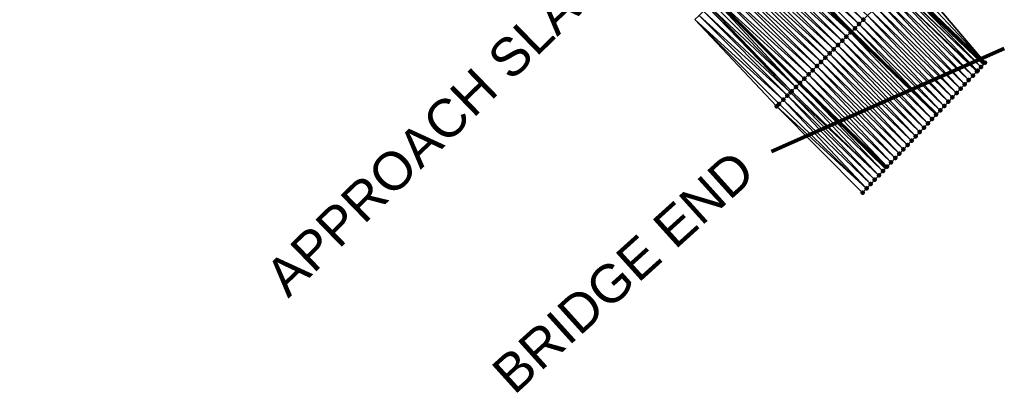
# Model space of a CAD drawing. Header units: feet. Extents: x 2007189 to 2022806, y 818621 to 837694.
# Tile 1 of 256: x 2014957 to 2015123, y 820507 to 820570. Entities that reach past the tile are written whole.
import ezdxf
from ezdxf.enums import TextEntityAlignment as Align

# ---------------------------------------------------------------- set-up
doc = ezdxf.new("R2010")
doc.units = ezdxf.units.FT
doc.header["$MEASUREMENT"] = 0
for name, color, linetype, lineweight in [('EP_Travel Lane', 172, 'Continuous', 53), ('Notes', 102, 'Continuous', 100), ('Road Shots', 141, 'Continuous', 100), ('Road X-Section', 40, 'Continuous', 13), ('STRIPING', 60, 'Continuous', 53)]:
    doc.layers.add(name, color=color, linetype=linetype, lineweight=lineweight)
doc.layers.add('I-77-MM17-21_SB-Surface-Border', color=7, linetype='Continuous')
doc.layers.add('I-77-MM17-21_SB-Surface-TIN', color=7, linetype='Continuous')
doc.styles.add('Style-Arial', font='arial.ttf')

msp = doc.modelspace()

# ---------------------------------------------------------------- linework, layer by layer
at = {"layer": 'EP_Travel Lane'}
for points in [[(2014842.275860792, 820849.5650351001, 260.7117928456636), (2014855.724730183, 820834.763242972, 260.5247903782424), (2014869.041121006, 820820.2073636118, 260.323217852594), (2014882.745857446, 820805.6423212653, 260.1184965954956), (2014896.450320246, 820791.0775697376, 259.8783652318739), (2014910.17139129, 820776.4988467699, 259.6398181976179), (2014923.878909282, 820761.9361487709, 259.4603822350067), (2014937.550167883, 820747.4455286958, 259.2970264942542), (2014951.345571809, 820732.9657819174, 259.1412345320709), (2014965.140929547, 820718.4860836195, 258.9779325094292), (2014978.941113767, 820704.161513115, 258.7882111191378), (2014992.852558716, 820689.7938607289, 258.5822450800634), (2015006.715245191, 820675.5115036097, 258.381627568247), (2015020.723628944, 820661.2379424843, 258.2054450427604), (2015034.731847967, 820646.9645492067, 258.0052883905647), (2015048.739892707, 820632.726116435, 257.7976918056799), (2015062.773445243, 820618.478201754, 257.5595994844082), (2015076.762489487, 820604.3064788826, 257.3474256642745), (2015090.885250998, 820590.1470115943, 257.1048472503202), (2015105.008315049, 820575.9872409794, 256.9049549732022), (2015119.12212385, 820562.4036568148, 256.7798236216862)], [(2014811.172959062, 820848.3206370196, 261.5938887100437), (2014824.618211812, 820833.5124408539, 261.3793605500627), (2014838.061228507, 820818.7057725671, 261.159242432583), (2014851.687765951, 820803.8005598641, 260.9738000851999), (2014865.39254619, 820789.2354709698, 260.7747308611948), (2014879.097107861, 820774.6706143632, 260.5473908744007), (2014892.791388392, 820760.1185362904, 260.2875568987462), (2014906.497324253, 820745.5548852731, 260.0687267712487), (2014920.260290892, 820730.965983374, 259.8511302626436), (2014934.055518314, 820716.4864218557, 259.6666397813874), (2014947.850779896, 820702.0068244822, 259.4877035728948), (2014961.784316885, 820687.5484979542, 259.3097663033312), (2014975.697806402, 820673.182020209, 259.1634002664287), (2014989.679726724, 820658.783988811, 258.9986660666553), (2015003.68820986, 820644.5103264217, 258.8369309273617), (2015017.696398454, 820630.2369641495, 258.6323643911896), (2015031.735458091, 820615.9683202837, 258.3956098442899), (2015045.768969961, 820601.7204468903, 258.1522214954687), (2015059.865990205, 820587.4451941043, 257.972430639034), (2015073.988684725, 820573.2853286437, 257.7532338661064), (2015088.111538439, 820559.1253035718, 257.5564840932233), (2015102.624268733, 820544.9273389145, 257.4463132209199)]]:
    msp.add_polyline3d(points, dxfattribs=at)
at = {"layer": 'I-77-MM17-21_SB-Surface-Border', "color": 3, "linetype": 'Continuous', "lineweight": -3}
msp.add_polyline3d([(2015106.628706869, 820577.6051405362, 256.7826097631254), (2015119.318031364, 820562.6111715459, 256.7732650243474), (2015119.12212385, 820562.4036568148, 256.7798236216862), (2015118.631553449, 820561.8840208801, 256.7962469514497), (2015118.061228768, 820561.2798932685, 256.8167325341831), (2015117.945086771, 820561.1568596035, 256.8218236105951), (2015117.25862897, 820560.4296899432, 256.8494503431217), (2015116.572188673, 820559.7025037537, 256.8811190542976), (2015115.885737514, 820558.975327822, 256.9102793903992), (2015115.199299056, 820558.2481398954, 256.942372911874), (2015114.512855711, 820557.5209565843, 256.9733377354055), (2015113.826434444, 820556.7937524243, 257.0094008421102), (2015113.139976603, 820556.0665828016, 257.0370184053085), (2015112.453510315, 820555.3394211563, 257.0626852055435), (2015111.767018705, 820554.6122834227, 257.0825047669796), (2015111.158614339, 820553.9678149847, 257.1048392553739), (2015111.080550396, 820553.8851236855, 257.1077049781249), (2015110.394063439, 820553.1579815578, 257.1285990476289), (2015109.707606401, 820552.4308111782, 257.1564017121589), (2015109.021172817, 820551.7036186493, 257.1896206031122), (2015108.33472039, 820550.9764439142, 257.2184883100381), (2015107.648270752, 820550.2492665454, 257.2480000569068), (2015106.961839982, 820549.5220713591, 257.2818688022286), (2015106.275377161, 820548.7949064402, 257.3083360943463), (2015105.588894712, 820548.067760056, 257.3302710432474), (2015104.902434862, 820547.3405923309, 257.3574245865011), (2015104.215960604, 820546.6134382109, 257.3812511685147), (2015103.529495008, 820545.886275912, 257.407077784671), (2015102.843049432, 820545.1590947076, 257.4375274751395), (2015102.624268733, 820544.9273389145, 257.4463132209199), (2015102.156591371, 820544.4319252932, 257.4650941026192), (2015101.470148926, 820543.7047411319, 257.4962668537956), (2015100.783693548, 820542.9775691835, 257.5244531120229), (2015100.097231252, 820542.2504037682, 257.5510418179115), (2015099.410793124, 820541.5232155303, 257.5832114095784), (2015098.724352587, 820540.7960295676, 257.6148246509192), (2015098.713207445, 820540.7842235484, 257.615260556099), (2015084.289964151, 820555.3116576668, 257.7004042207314), (2015070.562326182, 820569.8678614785, 257.7565259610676)], dxfattribs=at)
at = {"layer": 'I-77-MM17-21_SB-Surface-TIN', "color": 128, "linetype": 'Continuous', "lineweight": -3}
for points in [[(2015098.135213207, 820569.1280784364, 257.1863571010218), (2015084.012386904, 820583.2878420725, 257.403468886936), (2015083.304510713, 820582.5815055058, 257.4251176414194)], [(2015098.843052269, 820569.834452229, 257.159471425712), (2015084.720216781, 820583.9942250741, 257.3752873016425), (2015084.012386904, 820583.2878420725, 257.403468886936)], [(2015098.135213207, 820569.1280784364, 257.1863571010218), (2015098.843052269, 820569.834452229, 257.159471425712), (2015084.012386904, 820583.2878420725, 257.403468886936)], [(2015098.843052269, 820569.834452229, 257.159471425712), (2015099.550885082, 820570.5408322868, 257.1317043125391), (2015084.720216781, 820583.9942250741, 257.3752873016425)], [(2015096.011686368, 820567.0089667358, 257.2656526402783), (2015081.888771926, 820581.1688187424, 257.470332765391), (2015081.180920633, 820580.4624572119, 257.495493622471)], [(2015096.719545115, 820567.7153207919, 257.2415436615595), (2015082.59662719, 820581.8751762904, 257.4457321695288), (2015081.888771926, 820581.1688187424, 257.470332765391)], [(2015096.011686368, 820567.0089667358, 257.2656526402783), (2015096.719545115, 820567.7153207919, 257.2415436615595), (2015081.888771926, 820581.1688187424, 257.470332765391)], [(2015096.719545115, 820567.7153207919, 257.2415436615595), (2015082.69158744, 820581.9699280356, 257.4429667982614), (2015082.59662719, 820581.8751762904, 257.4457321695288)], [(2015083.304510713, 820582.5815055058, 257.4251176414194), (2015082.69158744, 820581.9699280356, 257.4429667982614), (2015096.894284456, 820567.8896950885, 257.2351409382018)], [(2015096.719545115, 820567.7153207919, 257.2415436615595), (2015096.894284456, 820567.8896950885, 257.2351409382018), (2015082.69158744, 820581.9699280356, 257.4429667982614)], [(2015097.427390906, 820568.4216878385, 257.2156070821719), (2015083.304510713, 820582.5815055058, 257.4251176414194), (2015096.894284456, 820567.8896950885, 257.2351409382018)], [(2015097.427390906, 820568.4216878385, 257.2156070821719), (2015098.135213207, 820569.1280784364, 257.1863571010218), (2015083.304510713, 820582.5815055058, 257.4251176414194)], [(2015094.596011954, 820565.5962154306, 257.319947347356), (2015080.473068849, 820579.7560961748, 257.5205850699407), (2015079.765225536, 820579.0497266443, 257.5468714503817)], [(2015095.303885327, 820566.3025548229, 257.2979013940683), (2015081.180920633, 820580.4624572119, 257.495493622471), (2015080.473068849, 820579.7560961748, 257.5205850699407)], [(2015094.596011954, 820565.5962154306, 257.319947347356), (2015095.303885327, 820566.3025548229, 257.2979013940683), (2015080.473068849, 820579.7560961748, 257.5205850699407)], [(2015095.303885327, 820566.3025548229, 257.2979013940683), (2015096.011686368, 820567.0089667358, 257.2656526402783), (2015081.180920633, 820580.4624572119, 257.495493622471)], [(2015093.180293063, 820564.1835087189, 257.3679682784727), (2015079.057366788, 820578.3433725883, 257.5709807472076), (2015078.349562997, 820577.636963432, 257.6028420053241)], [(2015093.888153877, 820564.8898607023, 257.3441509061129), (2015079.765225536, 820579.0497266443, 257.5468714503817), (2015079.057366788, 820578.3433725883, 257.5709807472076)], [(2015093.180293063, 820564.1835087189, 257.3679682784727), (2015093.888153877, 820564.8898607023, 257.3441509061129), (2015079.057366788, 820578.3433725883, 257.5709807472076)], [(2015093.888153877, 820564.8898607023, 257.3441509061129), (2015094.596011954, 820565.5962154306, 257.319947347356), (2015079.765225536, 820579.0497266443, 257.5468714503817)], [(2015091.056740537, 820562.0644227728, 257.4436404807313), (2015076.933894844, 820576.2242058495, 257.6580205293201), (2015076.226024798, 820575.5178631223, 257.6805359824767)], [(2015091.764594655, 820562.7707814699, 257.4188785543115), (2015077.641749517, 820576.9305639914, 257.6333363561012), (2015076.933894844, 820576.2242058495, 257.6580205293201)], [(2015091.056740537, 820562.0644227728, 257.4436404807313), (2015091.764594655, 820562.7707814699, 257.4188785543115), (2015076.933894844, 820576.2242058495, 257.6580205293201)], [(2015092.472438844, 820563.4771501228, 257.3927160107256), (2015078.349562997, 820577.636963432, 257.6028420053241), (2015077.641749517, 820576.9305639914, 257.6333363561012)], [(2015091.764594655, 820562.7707814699, 257.4188785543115), (2015092.472438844, 820563.4771501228, 257.3927160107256), (2015077.641749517, 820576.9305639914, 257.6333363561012)], [(2015092.472438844, 820563.4771501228, 257.3927160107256), (2015093.180293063, 820564.1835087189, 257.3679682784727), (2015078.349562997, 820577.636963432, 257.6028420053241)], [(2015105.213402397, 820576.1920183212, 256.8890871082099), (2015105.008315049, 820575.9872409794, 256.9049549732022), (2015119.12212385, 820562.4036568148, 256.7798236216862)], [(2015119.318031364, 820562.6111715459, 256.7732650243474), (2015105.921071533, 820576.8985624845, 256.8382322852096), (2015105.213402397, 820576.1920183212, 256.8890871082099)], [(2015119.318031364, 820562.6111715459, 256.7732650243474), (2015105.213402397, 820576.1920183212, 256.8890871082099), (2015119.12212385, 820562.4036568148, 256.7798236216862)], [(2015119.318031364, 820562.6111715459, 256.7732650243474), (2015106.628706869, 820577.6051405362, 256.7826097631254), (2015105.921071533, 820576.8985624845, 256.8382322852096)], [(2015089.641113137, 820560.6516243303, 257.5045668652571), (2015075.518166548, 820574.8115085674, 257.704715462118), (2015074.810274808, 820574.1051875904, 257.7241709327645)], [(2015090.348928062, 820561.3580223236, 257.4742764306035), (2015076.226024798, 820575.5178631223, 257.6805359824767), (2015075.518166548, 820574.8115085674, 257.704715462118)], [(2015089.641113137, 820560.6516243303, 257.5045668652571), (2015090.348928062, 820561.3580223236, 257.4742764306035), (2015075.518166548, 820574.8115085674, 257.704715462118)], [(2015090.348928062, 820561.3580223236, 257.4742764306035), (2015091.056740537, 820562.0644227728, 257.4436404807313), (2015076.226024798, 820575.5178631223, 257.6805359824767)], [(2015117.25862897, 820560.4296899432, 256.8494503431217), (2015103.797899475, 820574.7790950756, 256.9675718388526), (2015103.090044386, 820574.0727373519, 256.9921968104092)], [(2015118.061228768, 820561.2798932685, 256.8167325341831), (2015104.441146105, 820575.4209604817, 256.9466423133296), (2015103.797899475, 820574.7790950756, 256.9675718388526)], [(2015117.25862897, 820560.4296899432, 256.8494503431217), (2015117.945086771, 820561.1568596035, 256.8218236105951), (2015103.797899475, 820574.7790950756, 256.9675718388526)], [(2015117.945086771, 820561.1568596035, 256.8218236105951), (2015118.061228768, 820561.2798932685, 256.8167325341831), (2015103.797899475, 820574.7790950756, 256.9675718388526)], [(2015118.631553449, 820561.8840208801, 256.7962469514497), (2015104.505760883, 820575.4854464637, 256.9438382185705), (2015104.441146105, 820575.4209604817, 256.9466423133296)], [(2015118.061228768, 820561.2798932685, 256.8167325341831), (2015118.631553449, 820561.8840208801, 256.7962469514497), (2015104.441146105, 820575.4209604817, 256.9466423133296)], [(2015118.631553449, 820561.8840208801, 256.7962469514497), (2015105.008315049, 820575.9872409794, 256.9049549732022), (2015104.505760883, 820575.4854464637, 256.9438382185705)], [(2015118.631553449, 820561.8840208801, 256.7962469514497), (2015119.12212385, 820562.4036568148, 256.7798236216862), (2015105.008315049, 820575.9872409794, 256.9049549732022)], [(2015087.517760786, 820558.5323376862, 257.6084748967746), (2015073.394570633, 820572.6924661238, 257.7742683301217), (2015072.88497893, 820572.1839312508, 257.7934871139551)], [(2015087.517760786, 820558.5323376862, 257.6084748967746), (2015073.885987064, 820573.1828894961, 257.7538957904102), (2015073.394570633, 820572.6924661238, 257.7742683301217)], [(2015073.885987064, 820573.1828894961, 257.7538957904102), (2015088.111538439, 820559.1253035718, 257.5564840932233), (2015073.988684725, 820573.2853286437, 257.7532338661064)], [(2015087.517760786, 820558.5323376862, 257.6084748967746), (2015088.111538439, 820559.1253035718, 257.5564840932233), (2015073.885987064, 820573.1828894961, 257.7538957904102)], [(2015088.22535122, 820559.238960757, 257.5465187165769), (2015074.102445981, 820573.3988035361, 257.7525006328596), (2015073.988684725, 820573.2853286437, 257.7532338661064)], [(2015088.22535122, 820559.238960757, 257.5465187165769), (2015073.988684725, 820573.2853286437, 257.7532338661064), (2015088.111538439, 820559.1253035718, 257.5564840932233)], [(2015088.933263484, 820559.9452611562, 257.5299586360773), (2015074.810274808, 820574.1051875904, 257.7241709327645), (2015074.102445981, 820573.3988035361, 257.7525006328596)], [(2015088.22535122, 820559.238960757, 257.5465187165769), (2015088.933263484, 820559.9452611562, 257.5299586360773), (2015074.102445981, 820573.3988035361, 257.7525006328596)], [(2015088.933263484, 820559.9452611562, 257.5299586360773), (2015089.641113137, 820560.6516243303, 257.5045668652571), (2015074.810274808, 820574.1051875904, 257.7241709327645)], [(2015115.885737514, 820558.975327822, 256.9102793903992), (2015102.382212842, 820573.366356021, 257.0201430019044), (2015101.674352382, 820572.6600036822, 257.0440104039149)], [(2015116.572188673, 820559.7025037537, 256.8811190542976), (2015103.090044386, 820574.0727373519, 256.9921968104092), (2015102.382212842, 820573.366356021, 257.0201430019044)], [(2015115.885737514, 820558.975327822, 256.9102793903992), (2015116.572188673, 820559.7025037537, 256.8811190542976), (2015102.382212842, 820573.366356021, 257.0201430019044)], [(2015116.572188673, 820559.7025037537, 256.8811190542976), (2015117.25862897, 820560.4296899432, 256.8494503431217), (2015103.090044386, 820574.0727373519, 256.9921968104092)], [(2015086.102054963, 820557.119617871, 257.6583393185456), (2015071.978514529, 820571.2800975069, 257.7747239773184), (2015071.270413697, 820570.5739861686, 257.764685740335)], [(2015086.63320839, 820557.6494572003, 257.6532983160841), (2015072.686657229, 820571.9861668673, 257.7906679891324), (2015071.978514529, 820571.2800975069, 257.7747239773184)], [(2015086.102054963, 820557.119617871, 257.6583393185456), (2015086.63320839, 820557.6494572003, 257.6532983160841), (2015071.978514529, 820571.2800975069, 257.7747239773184)], [(2015086.810032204, 820557.8258531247, 257.6509444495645), (2015072.88497893, 820572.1839312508, 257.7934871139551), (2015072.686657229, 820571.9861668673, 257.7906679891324)], [(2015086.63320839, 820557.6494572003, 257.6532983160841), (2015086.810032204, 820557.8258531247, 257.6509444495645), (2015072.686657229, 820571.9861668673, 257.7906679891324)], [(2015086.810032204, 820557.8258531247, 257.6509444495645), (2015087.517760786, 820558.5323376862, 257.6084748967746), (2015072.88497893, 820572.1839312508, 257.7934871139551)], [(2015113.826434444, 820556.7937524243, 257.0094008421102), (2015100.258716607, 820571.2472136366, 257.1037554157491), (2015099.550885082, 820570.5408322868, 257.1317043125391)], [(2015114.512855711, 820557.5209565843, 256.9733377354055), (2015100.966542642, 820571.9536004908, 257.0750321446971), (2015100.258716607, 820571.2472136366, 257.1037554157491)], [(2015113.826434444, 820556.7937524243, 257.0094008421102), (2015114.512855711, 820557.5209565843, 256.9733377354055), (2015100.258716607, 820571.2472136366, 257.1037554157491)], [(2015115.199299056, 820558.2481398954, 256.942372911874), (2015101.674352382, 820572.6600036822, 257.0440104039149), (2015100.966542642, 820571.9536004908, 257.0750321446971)], [(2015114.512855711, 820557.5209565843, 256.9733377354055), (2015115.199299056, 820558.2481398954, 256.942372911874), (2015100.966542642, 820571.9536004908, 257.0750321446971)], [(2015115.199299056, 820558.2481398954, 256.942372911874), (2015115.885737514, 820558.975327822, 256.9102793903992), (2015101.674352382, 820572.6600036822, 257.0440104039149)], [(2015085.394200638, 820556.4132593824, 257.6830719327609), (2015071.270413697, 820570.5739861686, 257.764685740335), (2015070.562326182, 820569.8678614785, 257.7565259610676)], [(2015084.289964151, 820555.3116576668, 257.7004042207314), (2015084.68625994, 820555.7069874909, 257.6956212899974), (2015070.562326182, 820569.8678614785, 257.7565259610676)], [(2015084.68625994, 820555.7069874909, 257.6956212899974), (2015085.394200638, 820556.4132593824, 257.6830719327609), (2015070.562326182, 820569.8678614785, 257.7565259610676)], [(2015085.394200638, 820556.4132593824, 257.6830719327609), (2015086.102054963, 820557.119617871, 257.6583393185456), (2015071.270413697, 820570.5739861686, 257.764685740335)], [(2015112.453510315, 820555.3394211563, 257.0626852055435), (2015098.843052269, 820569.834452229, 257.159471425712), (2015098.135213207, 820569.1280784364, 257.1863571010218)], [(2015113.139976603, 820556.0665828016, 257.0370184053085), (2015099.550885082, 820570.5408322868, 257.1317043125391), (2015098.843052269, 820569.834452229, 257.159471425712)], [(2015112.453510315, 820555.3394211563, 257.0626852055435), (2015113.139976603, 820556.0665828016, 257.0370184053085), (2015098.843052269, 820569.834452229, 257.159471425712)], [(2015113.139976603, 820556.0665828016, 257.0370184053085), (2015113.826434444, 820556.7937524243, 257.0094008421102), (2015099.550885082, 820570.5408322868, 257.1317043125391)], [(2015111.080550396, 820553.8851236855, 257.1077049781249), (2015096.894284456, 820567.8896950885, 257.2351409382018), (2015096.719545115, 820567.7153207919, 257.2415436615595)], [(2015097.427390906, 820568.4216878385, 257.2156070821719), (2015096.894284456, 820567.8896950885, 257.2351409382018), (2015111.158614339, 820553.9678149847, 257.1048392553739)], [(2015111.080550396, 820553.8851236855, 257.1077049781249), (2015111.158614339, 820553.9678149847, 257.1048392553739), (2015096.894284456, 820567.8896950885, 257.2351409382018)], [(2015111.767018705, 820554.6122834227, 257.0825047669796), (2015098.135213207, 820569.1280784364, 257.1863571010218), (2015097.427390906, 820568.4216878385, 257.2156070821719)], [(2015111.767018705, 820554.6122834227, 257.0825047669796), (2015097.427390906, 820568.4216878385, 257.2156070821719), (2015111.158614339, 820553.9678149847, 257.1048392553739)], [(2015111.767018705, 820554.6122834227, 257.0825047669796), (2015112.453510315, 820555.3394211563, 257.0626852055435), (2015098.135213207, 820569.1280784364, 257.1863571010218)], [(2015109.021172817, 820551.7036186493, 257.1896206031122), (2015095.303885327, 820566.3025548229, 257.2979013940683), (2015094.596011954, 820565.5962154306, 257.319947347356)], [(2015109.707606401, 820552.4308111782, 257.1564017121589), (2015096.011686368, 820567.0089667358, 257.2656526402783), (2015095.303885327, 820566.3025548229, 257.2979013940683)], [(2015109.021172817, 820551.7036186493, 257.1896206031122), (2015109.707606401, 820552.4308111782, 257.1564017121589), (2015095.303885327, 820566.3025548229, 257.2979013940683)], [(2015110.394063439, 820553.1579815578, 257.1285990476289), (2015096.719545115, 820567.7153207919, 257.2415436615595), (2015096.011686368, 820567.0089667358, 257.2656526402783)], [(2015109.707606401, 820552.4308111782, 257.1564017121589), (2015110.394063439, 820553.1579815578, 257.1285990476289), (2015096.011686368, 820567.0089667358, 257.2656526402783)], [(2015110.394063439, 820553.1579815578, 257.1285990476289), (2015111.080550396, 820553.8851236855, 257.1077049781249), (2015096.719545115, 820567.7153207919, 257.2415436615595)], [(2015107.648270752, 820550.2492665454, 257.2480000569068), (2015093.888153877, 820564.8898607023, 257.3441509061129), (2015093.180293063, 820564.1835087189, 257.3679682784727)], [(2015108.33472039, 820550.9764439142, 257.2184883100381), (2015094.596011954, 820565.5962154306, 257.319947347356), (2015093.888153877, 820564.8898607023, 257.3441509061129)], [(2015107.648270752, 820550.2492665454, 257.2480000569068), (2015108.33472039, 820550.9764439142, 257.2184883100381), (2015093.888153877, 820564.8898607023, 257.3441509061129)], [(2015108.33472039, 820550.9764439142, 257.2184883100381), (2015109.021172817, 820551.7036186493, 257.1896206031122), (2015094.596011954, 820565.5962154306, 257.319947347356)], [(2015105.588894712, 820548.067760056, 257.3302710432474), (2015091.764594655, 820562.7707814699, 257.4188785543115), (2015091.056740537, 820562.0644227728, 257.4436404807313)], [(2015106.275377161, 820548.7949064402, 257.3083360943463), (2015092.472438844, 820563.4771501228, 257.3927160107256), (2015091.764594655, 820562.7707814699, 257.4188785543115)], [(2015105.588894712, 820548.067760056, 257.3302710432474), (2015106.275377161, 820548.7949064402, 257.3083360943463), (2015091.764594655, 820562.7707814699, 257.4188785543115)], [(2015106.961839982, 820549.5220713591, 257.2818688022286), (2015093.180293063, 820564.1835087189, 257.3679682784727), (2015092.472438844, 820563.4771501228, 257.3927160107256)], [(2015106.275377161, 820548.7949064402, 257.3083360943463), (2015106.961839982, 820549.5220713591, 257.2818688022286), (2015092.472438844, 820563.4771501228, 257.3927160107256)], [(2015106.961839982, 820549.5220713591, 257.2818688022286), (2015107.648270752, 820550.2492665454, 257.2480000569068), (2015093.180293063, 820564.1835087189, 257.3679682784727)], [(2015104.215960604, 820546.6134382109, 257.3812511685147), (2015090.348928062, 820561.3580223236, 257.4742764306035), (2015089.641113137, 820560.6516243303, 257.5045668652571)], [(2015104.902434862, 820547.3405923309, 257.3574245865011), (2015091.056740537, 820562.0644227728, 257.4436404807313), (2015090.348928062, 820561.3580223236, 257.4742764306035)], [(2015104.215960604, 820546.6134382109, 257.3812511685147), (2015104.902434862, 820547.3405923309, 257.3574245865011), (2015090.348928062, 820561.3580223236, 257.4742764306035)], [(2015104.902434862, 820547.3405923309, 257.3574245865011), (2015105.588894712, 820548.067760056, 257.3302710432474), (2015091.056740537, 820562.0644227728, 257.4436404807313)], [(2015102.843049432, 820545.1590947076, 257.4375274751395), (2015088.933263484, 820559.9452611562, 257.5299586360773), (2015088.22535122, 820559.238960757, 257.5465187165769)], [(2015103.529495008, 820545.886275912, 257.407077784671), (2015089.641113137, 820560.6516243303, 257.5045668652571), (2015088.933263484, 820559.9452611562, 257.5299586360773)], [(2015102.843049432, 820545.1590947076, 257.4375274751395), (2015103.529495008, 820545.886275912, 257.407077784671), (2015088.933263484, 820559.9452611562, 257.5299586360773)], [(2015103.529495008, 820545.886275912, 257.407077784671), (2015104.215960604, 820546.6134382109, 257.3812511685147), (2015089.641113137, 820560.6516243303, 257.5045668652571)], [(2015101.470148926, 820543.7047411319, 257.4962668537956), (2015086.810032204, 820557.8258531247, 257.6509444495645), (2015086.63320839, 820557.6494572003, 257.6532983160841)], [(2015101.470148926, 820543.7047411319, 257.4962668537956), (2015087.517760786, 820558.5323376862, 257.6084748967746), (2015086.810032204, 820557.8258531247, 257.6509444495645)], [(2015102.156591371, 820544.4319252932, 257.4650941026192), (2015088.111538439, 820559.1253035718, 257.5564840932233), (2015087.517760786, 820558.5323376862, 257.6084748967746)], [(2015101.470148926, 820543.7047411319, 257.4962668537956), (2015102.156591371, 820544.4319252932, 257.4650941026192), (2015087.517760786, 820558.5323376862, 257.6084748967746)], [(2015088.22535122, 820559.238960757, 257.5465187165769), (2015088.111538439, 820559.1253035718, 257.5564840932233), (2015102.624268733, 820544.9273389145, 257.4463132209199)], [(2015102.156591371, 820544.4319252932, 257.4650941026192), (2015102.624268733, 820544.9273389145, 257.4463132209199), (2015088.111538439, 820559.1253035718, 257.5564840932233)], [(2015102.843049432, 820545.1590947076, 257.4375274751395), (2015088.22535122, 820559.238960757, 257.5465187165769), (2015102.624268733, 820544.9273389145, 257.4463132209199)], [(2015099.410793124, 820541.5232155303, 257.5832114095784), (2015085.394200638, 820556.4132593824, 257.6830719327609), (2015084.68625994, 820555.7069874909, 257.6956212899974)], [(2015100.097231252, 820542.2504037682, 257.5510418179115), (2015086.102054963, 820557.119617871, 257.6583393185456), (2015085.394200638, 820556.4132593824, 257.6830719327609)], [(2015099.410793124, 820541.5232155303, 257.5832114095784), (2015100.097231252, 820542.2504037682, 257.5510418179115), (2015085.394200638, 820556.4132593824, 257.6830719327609)], [(2015100.783693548, 820542.9775691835, 257.5244531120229), (2015086.63320839, 820557.6494572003, 257.6532983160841), (2015086.102054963, 820557.119617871, 257.6583393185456)], [(2015100.097231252, 820542.2504037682, 257.5510418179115), (2015100.783693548, 820542.9775691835, 257.5244531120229), (2015086.102054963, 820557.119617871, 257.6583393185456)], [(2015100.783693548, 820542.9775691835, 257.5244531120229), (2015101.470148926, 820543.7047411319, 257.4962668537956), (2015086.63320839, 820557.6494572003, 257.6532983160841)], [(2015099.410793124, 820541.5232155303, 257.5832114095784), (2015084.68625994, 820555.7069874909, 257.6956212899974), (2015084.289964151, 820555.3116576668, 257.7004042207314)], [(2015084.289964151, 820555.3116576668, 257.7004042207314), (2015098.713207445, 820540.7842235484, 257.615260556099), (2015098.724352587, 820540.7960295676, 257.6148246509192)], [(2015099.410793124, 820541.5232155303, 257.5832114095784), (2015084.289964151, 820555.3116576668, 257.7004042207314), (2015098.724352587, 820540.7960295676, 257.6148246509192)]]:
    msp.add_3dface(points, dxfattribs=at)
at = {"layer": 'Notes'}
msp.add_line((2015122.540789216, 820565.0087108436), (2015083.402305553, 820547.7000330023), dxfattribs=at)
at = {"layer": 'Road Shots', "lineweight": 100}
for p in [(2015098.843052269, 820569.834452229, 257.159471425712), (2015097.427390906, 820568.4216878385, 257.2156070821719), (2015098.135213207, 820569.1280784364, 257.1863571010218), (2015095.303885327, 820566.3025548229, 257.2979013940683), (2015096.011686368, 820567.0089667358, 257.2656526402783), (2015096.719545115, 820567.7153207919, 257.2415436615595), (2015093.888153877, 820564.8898607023, 257.3441509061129), (2015094.596011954, 820565.5962154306, 257.319947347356), (2015091.764594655, 820562.7707814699, 257.4188785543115), (2015092.472438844, 820563.4771501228, 257.3927160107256), (2015093.180293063, 820564.1835087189, 257.3679682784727), (2015090.348928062, 820561.3580223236, 257.4742764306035), (2015091.056740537, 820562.0644227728, 257.4436404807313), (2015117.945086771, 820561.1568596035, 256.8218236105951), (2015118.061228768, 820561.2798932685, 256.8167325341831), (2015118.631553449, 820561.8840208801, 256.7962469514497), (2015119.318031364, 820562.6111715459, 256.7732650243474), (2015088.933263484, 820559.9452611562, 257.5299586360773), (2015089.641113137, 820560.6516243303, 257.5045668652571), (2015116.572188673, 820559.7025037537, 256.8811190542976), (2015117.25862897, 820560.4296899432, 256.8494503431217), (2015086.810032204, 820557.8258531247, 257.6509444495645), (2015087.517760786, 820558.5323376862, 257.6084748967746), (2015088.22535122, 820559.238960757, 257.5465187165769), (2015115.199299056, 820558.2481398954, 256.942372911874), (2015115.885737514, 820558.975327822, 256.9102793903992), (2015085.394200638, 820556.4132593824, 257.6830719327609), (2015086.102054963, 820557.119617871, 257.6583393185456), (2015086.63320839, 820557.6494572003, 257.6532983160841), (2015113.826434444, 820556.7937524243, 257.0094008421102), (2015114.512855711, 820557.5209565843, 256.9733377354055), (2015084.289964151, 820555.3116576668, 257.7004042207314), (2015084.289964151, 820555.3116576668, 257.7004042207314), (2015084.68625994, 820555.7069874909, 257.6956212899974), (2015111.767018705, 820554.6122834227, 257.0825047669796), (2015112.453510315, 820555.3394211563, 257.0626852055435), (2015113.139976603, 820556.0665828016, 257.0370184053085), (2015110.394063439, 820553.1579815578, 257.1285990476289), (2015111.080550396, 820553.8851236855, 257.1077049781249), (2015109.021172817, 820551.7036186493, 257.1896206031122), (2015109.707606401, 820552.4308111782, 257.1564017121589), (2015107.648270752, 820550.2492665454, 257.2480000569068), (2015108.33472039, 820550.9764439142, 257.2184883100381), (2015105.588894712, 820548.067760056, 257.3302710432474), (2015106.275377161, 820548.7949064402, 257.3083360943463), (2015106.961839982, 820549.5220713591, 257.2818688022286), (2015104.215960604, 820546.6134382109, 257.3812511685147), (2015104.902434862, 820547.3405923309, 257.3574245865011), (2015102.843049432, 820545.1590947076, 257.4375274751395), (2015103.529495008, 820545.886275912, 257.407077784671), (2015100.783693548, 820542.9775691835, 257.5244531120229), (2015101.470148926, 820543.7047411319, 257.4962668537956), (2015102.156591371, 820544.4319252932, 257.4650941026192), (2015099.410793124, 820541.5232155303, 257.5832114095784), (2015100.097231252, 820542.2504037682, 257.5510418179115), (2015098.713207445, 820540.7842235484, 257.615260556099), (2015098.724352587, 820540.7960295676, 257.6148246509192)]:
    msp.add_point(p, dxfattribs=at)
at = {"layer": 'Road X-Section', "extrusion": (-0.7061471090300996, 0.7079939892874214, 0.01003850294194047), "elevation": -841995.1303523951, "flags": 128}
msp.add_lwpolyline([(-2006232.972643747, 8709.592053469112), (-2006231.972643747, 8709.647678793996), (-2006230.972643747, 8709.69853617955), (-2006229.972643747, 8709.753290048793), (-2006229.881355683, 8709.756094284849), (-2006228.972643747, 8709.777024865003), (-2006227.972643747, 8709.801651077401), (-2006226.972643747, 8709.829598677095), (-2006225.972643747, 8709.85346728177), (-2006224.972643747, 8709.884490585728), (-2006223.972643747, 8709.913215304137), (-2006222.972643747, 8709.941165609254), (-2006221.972643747, 8709.968934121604), (-2006220.972643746, 8709.995821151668), (-2006219.972643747, 8710.025072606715), (-2006218.972643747, 8710.051010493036), (-2006217.972643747, 8710.075120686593), (-2006216.972643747, 8710.107371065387), (-2006215.972643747, 8710.12941812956), (-2006214.972643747, 8710.153622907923), (-2006213.972643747, 8710.17744148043), (-2006212.972643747, 8710.202190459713), (-2006211.972643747, 8710.228354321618), (-2006210.972643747, 8710.253117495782), (-2006209.972643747, 8710.283754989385), (-2006208.972643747, 8710.314046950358), (-2006207.972643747, 8710.339440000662), (-2006206.972643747, 8710.356000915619), (-2006205.972643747, 8710.417960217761), (-2006204.972643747, 8710.460431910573), (-2006204.722879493, 8710.462785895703), (-2006203.972643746, 8710.467827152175), (-2006202.972643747, 8710.492561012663), (-2006201.972643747, 8710.505111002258), (-2006201.412879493, 8710.509894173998), (-2006201.412879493, 8710.509894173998)], dxfattribs=at)
at = {"layer": 'Road X-Section', "extrusion": (-0.7270437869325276, 0.6865652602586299, 0.00595611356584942), "elevation": -901708.6680341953, "flags": 128}
msp.add_lwpolyline([(-1980130.990448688, 5627.552315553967), (-1980129.990448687, 5627.575297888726), (-1980129.15964161, 5627.595783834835), (-1980128.990448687, 5627.600875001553), (-1980127.990448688, 5627.628502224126), (-1980126.990448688, 5627.660171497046), (-1980125.990448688, 5627.689332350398), (-1980124.990448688, 5627.721426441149), (-1980123.990448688, 5627.752391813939), (-1980122.990448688, 5627.788455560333), (-1980121.990448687, 5627.816073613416), (-1980120.990448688, 5627.841740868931), (-1980119.990448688, 5627.861560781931), (-1980118.990448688, 5627.886761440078), (-1980117.990448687, 5627.907655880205), (-1980116.990448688, 5627.935459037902), (-1980115.990448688, 5627.968678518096), (-1980114.990448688, 5627.997546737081), (-1980113.990448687, 5628.027059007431), (-1980112.990448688, 5628.060928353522), (-1980111.990448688, 5628.087396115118), (-1980110.990448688, 5628.109331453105), (-1980109.990448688, 5628.13648547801), (-1980108.990448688, 5628.160312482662), (-1980107.990448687, 5628.186139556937), (-1980106.990448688, 5628.216589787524), (-1980105.990448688, 5628.24415690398), (-1980104.990448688, 5628.275330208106), (-1980103.990448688, 5628.303516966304), (-1980102.990448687, 5628.330106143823), (-1980101.990448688, 5628.36227630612), (-1980100.990448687, 5628.393890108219), (-1980100.97421304, 5628.394326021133)], dxfattribs=at)
at = {"layer": 'STRIPING'}
msp.add_polyline3d([(2014833.525356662, 820841.609431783, 261.0806672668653), (2014846.974191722, 820826.8076774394, 260.8884933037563), (2014860.452383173, 820812.0863912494, 260.6911868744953), (2014874.187344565, 820797.5500793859, 260.475390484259), (2014887.922179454, 820783.013901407, 260.2432627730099), (2014901.643525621, 820768.4609663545, 259.9968629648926), (2014915.356328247, 820753.9034174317, 259.8048816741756), (2014929.077431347, 820739.369140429, 259.6292096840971), (2014942.872731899, 820724.889502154, 259.4566095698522), (2014956.667925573, 820710.4099760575, 259.2666319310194), (2014970.53117651, 820696.0174631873, 259.0930891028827), (2014984.440119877, 820681.647160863, 258.9040672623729), (2014998.358401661, 820667.305539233, 258.699828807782), (2015012.366704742, 820653.0320603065, 258.511908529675), (2015026.374899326, 820638.7586919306, 258.3082050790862), (2015040.398396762, 820624.5051970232, 258.1177571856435), (2015054.43180145, 820610.257432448, 257.8604333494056), (2015068.488940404, 820596.0501114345, 257.6578047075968), (2015082.69158744, 820581.9699280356, 257.4429667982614), (2015096.894284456, 820567.8896950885, 257.2351409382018), (2015111.158614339, 820553.9678149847, 257.1048392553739)], dxfattribs=at)

# ---------------------------------------------------------------- texts
at = {"layer": 'Notes', "style": 'Style-Arial'}
for s, height, rotation, p in [('APPROACH SLAB', 6.34396933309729, 44.19376371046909, (2014997.787401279, 820527.5290371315)), ('BRIDGE END', 6.343969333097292, 42.10367065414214, (2015035.926706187, 820511.3985814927))]:
    msp.add_text(s, height=height, rotation=rotation, dxfattribs=at).set_placement(p, align=Align.TOP_LEFT)

doc.saveas('drawing.dxf')
